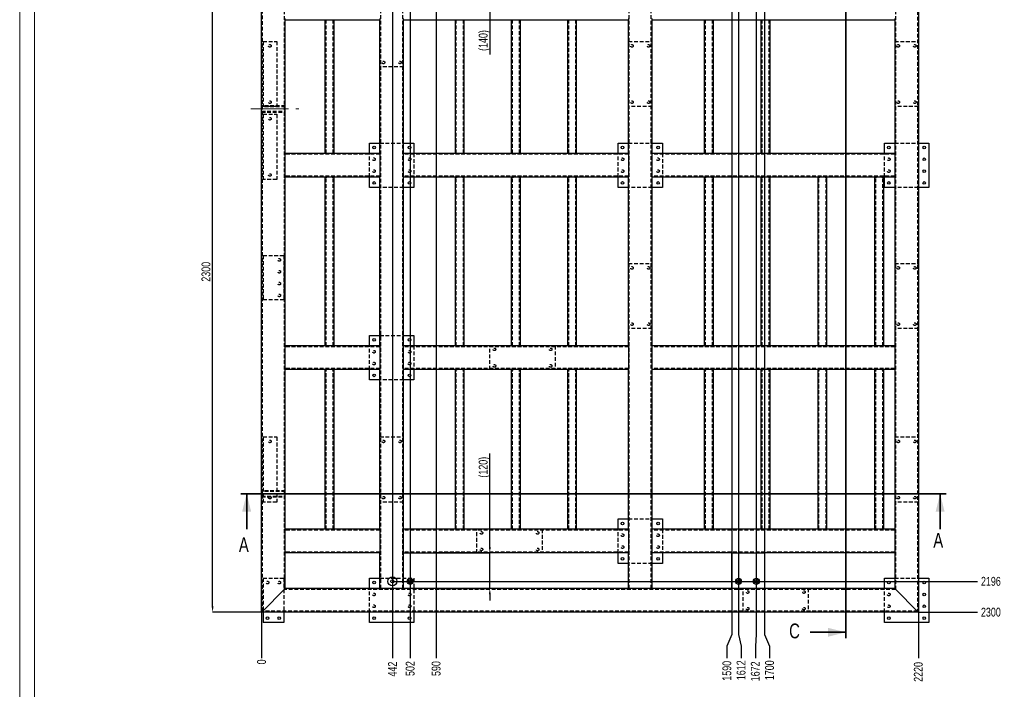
# Model space of a CAD drawing. Header units: millimetres. Extents: x 0 to 841, y 0 to 594.
# Tile 5 of 22: x 0 to 333, y 235 to 461. Entities that reach past the tile are written whole.
import ezdxf

# ---------------------------------------------------------------- set-up
doc = ezdxf.new("R2010")
doc.units = ezdxf.units.MM
doc.header["$PDSIZE"] = -1
doc.linetypes.add('CENTERX2', pattern=[20.32, 12.7, -2.54, 2.54, -2.54])
doc.linetypes.add('HIDDEN', pattern=[1.905, 1.27, -0.635])
for name, color, linetype in [('COTES', 1, 'Continuous'), ('TRAIT-MIXTES', 3, 'CENTERX2'), ('TRAIT-TIRET', 2, 'HIDDEN')]:
    doc.layers.add(name, color=color, linetype=linetype)
doc.layers.add('TRAIT-FORT', color=4, linetype='Continuous', lineweight=25)
doc.styles.add('SLDTEXTSTYLE0', font='TXT', dxfattribs={"width": 0.75})
doc.dimstyles.new('SLDDIMSTYLE0', dxfattribs={"dimtxt": 3, "dimasz": 0.333333, "dimexe": 0, "dimexo": 0.0625, "dimgap": 0.75, "dimtad": 0, "dimtih": 1, "dimtoh": 1, "dimdec": 0, "dimlfac": 10, "dimrnd": 1e-09, "dimdsep": 46, "dimtxsty": 'SLDTEXTSTYLE0', "dimblk1": 'ORIGIN', "dimblk2": 'ORIGIN', "dimsah": 1, "dimcen": 0.09, "dimadec": 0, "dimazin": 2, "dimtfac": 1, "dimtdec": 0, "dimtofl": 0, "dimtmove": 0, "dimatfit": 3, "dimldrblk": 'ORIGIN', "dimfxl": 1, "dimfrac": 2, "dimtolj": 1, "dimtzin": 12, "dimarcsym": 0})
doc.dimstyles.new('SLDDIMSTYLE1', dxfattribs={"dimtxt": 3, "dimasz": 2, "dimexe": 0, "dimexo": 0.0625, "dimgap": 0.75, "dimtad": 0, "dimtih": 1, "dimtoh": 1, "dimdec": 0, "dimlfac": 10, "dimrnd": 1e-09, "dimzin": 12, "dimdsep": 46, "dimtxsty": 'SLDTEXTSTYLE0', "dimsah": 1, "dimcen": 0.09, "dimadec": 0, "dimazin": 3, "dimtfac": 1, "dimtdec": 0, "dimtofl": 0, "dimtmove": 0, "dimatfit": 3, "dimfxl": 1, "dimfrac": 2, "dimtolj": 1, "dimtzin": 12, "dimarcsym": 0})
doc.dimstyles.new('SLDDIMSTYLE2', dxfattribs={"dimtxt": 3, "dimasz": 2, "dimexe": 0, "dimexo": 0.0625, "dimgap": 0.75, "dimtad": 1, "dimdec": 0, "dimlfac": 10, "dimrnd": 1e-09, "dimzin": 12, "dimdsep": 46, "dimtxsty": 'SLDTEXTSTYLE0', "dimsah": 1, "dimcen": 0.09, "dimadec": 0, "dimazin": 3, "dimtfac": 1, "dimtdec": 0, "dimtofl": 0, "dimtmove": 0, "dimatfit": 3, "dimfxl": 1, "dimfrac": 2, "dimtolj": 1, "dimtzin": 12, "dimarcsym": 0})
doc.dimstyles.new('SLDDIMSTYLE3', dxfattribs={"dimtxt": 3, "dimasz": 2, "dimexe": 0, "dimexo": 0.0625, "dimgap": 0.75, "dimtad": 1, "dimdec": 0, "dimlfac": 10, "dimrnd": 1e-09, "dimzin": 12, "dimdsep": 46, "dimtxsty": 'SLDTEXTSTYLE0', "dimsah": 1, "dimcen": 0.09, "dimadec": 0, "dimazin": 3, "dimtfac": 1, "dimtdec": 0, "dimtmove": 0, "dimatfit": 0, "dimfxl": 1, "dimfrac": 2, "dimtolj": 1, "dimtzin": 12, "dimarcsym": 0})

# ---------------------------------------------------------------- blocks, each defined once
blk = doc.blocks.new('_D_2')
at = {"layer": 'COTES', "color": 0, "lineweight": -2, "transparency": 16777216}
blk.add_line((126.04, 271.51), (323.77, 271.51), dxfattribs=at)
at = {"layer": 'Defpoints', "color": 0, "transparency": 16777216}
for p in [(303.76, 491.1), (125.98, 271.51), (323.77, 271.51)]:
    blk.add_point(p, dxfattribs=at)
at = {"layer": 'COTES', "color": 0, "transparency": 16777216, "insert": (328.27, 271.51), "char_height": 3, "attachment_point": 5, "style": 'SLDTEXTSTYLE0'}
blk.add_mtext('\\A1;2196', dxfattribs=at)
blk = doc.blocks.new('_D_3')
at = {"layer": 'COTES', "color": 0, "lineweight": -2, "transparency": 16777216}
blk.add_line((303.82, 261.1), (323.77, 261.1), dxfattribs=at)
at = {"layer": 'Defpoints', "color": 0, "transparency": 16777216}
for p in [(303.76, 491.1), (303.76, 261.1), (323.77, 261.1)]:
    blk.add_point(p, dxfattribs=at)
at = {"layer": 'COTES', "color": 0, "transparency": 16777216, "insert": (328.27, 261.1), "char_height": 3, "attachment_point": 5, "style": 'SLDTEXTSTYLE0'}
blk.add_mtext('\\A1;2300', dxfattribs=at)
blk = doc.blocks.new('_D_4')
at = {"layer": 'COTES', "color": 0, "lineweight": -2, "transparency": 16777216}
blk.add_line((81.76, 261.04), (81.76, 245.62), dxfattribs=at)
at = {"layer": 'Defpoints', "color": 0, "transparency": 16777216}
for p in [(81.76, 261.1), (81.76, 261.1), (81.76, 245.62)]:
    blk.add_point(p, dxfattribs=at)
at = {"layer": 'COTES', "color": 0, "transparency": 16777216, "insert": (81.76, 244.31), "char_height": 3, "attachment_point": 5, "rotation": 90, "style": 'SLDTEXTSTYLE0'}
blk.add_mtext('\\A1;0', dxfattribs=at)
blk = doc.blocks.new('_Origin')
at = {"color": 0, "linetype": 'ByBlock', "lineweight": -2}
blk.add_line((0, 0), (-1, 0), dxfattribs=at)
blk.add_circle((0, 0), 0.5, dxfattribs=at)
blk = doc.blocks.new('_D_5')
at = {"layer": 'COTES', "color": 0, "lineweight": -2, "transparency": 16777216}
blk.add_line((125.98, 480.85), (125.98, 245.62), dxfattribs=at)
at = {"layer": 'Defpoints', "color": 0, "transparency": 16777216}
for p in [(125.98, 480.91), (81.76, 261.1), (125.98, 245.62)]:
    blk.add_point(p, dxfattribs=at)
at = {"layer": 'COTES', "color": 0, "transparency": 16777216, "insert": (125.98, 241.87), "char_height": 3, "attachment_point": 5, "rotation": 90, "style": 'SLDTEXTSTYLE0'}
blk.add_mtext('\\A1;442', dxfattribs=at)
blk = doc.blocks.new('_D_6')
at = {"layer": 'COTES', "color": 0, "lineweight": -2, "transparency": 16777216}
blk.add_line((131.98, 480.85), (131.98, 245.62), dxfattribs=at)
at = {"layer": 'Defpoints', "color": 0, "transparency": 16777216}
for p in [(131.98, 480.91), (81.76, 261.1), (131.98, 245.62)]:
    blk.add_point(p, dxfattribs=at)
at = {"layer": 'COTES', "color": 0, "transparency": 16777216, "insert": (131.98, 242.06), "char_height": 3, "attachment_point": 5, "rotation": 90, "style": 'SLDTEXTSTYLE0'}
blk.add_mtext('\\A1;502', dxfattribs=at)
blk = doc.blocks.new('_D_7')
at = {"layer": 'COTES', "color": 0, "lineweight": -2, "transparency": 16777216}
blk.add_line((140.76, 469.04), (140.76, 245.62), dxfattribs=at)
at = {"layer": 'Defpoints', "color": 0, "transparency": 16777216}
for p in [(140.76, 469.1), (81.76, 261.1), (140.76, 245.62)]:
    blk.add_point(p, dxfattribs=at)
at = {"layer": 'COTES', "color": 0, "transparency": 16777216, "insert": (140.76, 242.06), "char_height": 3, "attachment_point": 5, "rotation": 90, "style": 'SLDTEXTSTYLE0'}
blk.add_mtext('\\A1;590', dxfattribs=at)
blk = doc.blocks.new('_D_8')
at = {"layer": 'COTES', "color": 0, "lineweight": -2, "transparency": 16777216}
for p, q in [((240.76, 469.04), (240.76, 253.62)), ((240.76, 253.62), (239.04, 249.62)), ((239.04, 249.62), (239.04, 245.62))]:
    blk.add_line(p, q, dxfattribs=at)
at = {"layer": 'Defpoints', "color": 0, "transparency": 16777216}
for p in [(240.76, 469.1), (81.76, 261.1), (239.04, 245.62)]:
    blk.add_point(p, dxfattribs=at)
at = {"layer": 'COTES', "color": 0, "transparency": 16777216, "insert": (239.04, 241.31), "char_height": 3, "attachment_point": 5, "rotation": 90, "style": 'SLDTEXTSTYLE0'}
blk.add_mtext('\\A1;1590', dxfattribs=at)
blk = doc.blocks.new('_D_9')
at = {"layer": 'COTES', "color": 0, "lineweight": -2, "transparency": 16777216}
for p, q in [((242.98, 480.85), (242.98, 253.62)), ((242.98, 253.62), (243.85, 249.62)), ((243.85, 249.62), (243.85, 245.62))]:
    blk.add_line(p, q, dxfattribs=at)
at = {"layer": 'Defpoints', "color": 0, "transparency": 16777216}
for p in [(242.98, 480.91), (81.76, 261.1), (243.85, 245.62)]:
    blk.add_point(p, dxfattribs=at)
at = {"layer": 'COTES', "color": 0, "transparency": 16777216, "insert": (243.85, 241.49), "char_height": 3, "attachment_point": 5, "rotation": 90, "style": 'SLDTEXTSTYLE0'}
blk.add_mtext('\\A1;1612', dxfattribs=at)
blk = doc.blocks.new('_D_10')
at = {"layer": 'COTES', "color": 0, "lineweight": -2, "transparency": 16777216}
for p, q in [((248.98, 480.85), (248.98, 253.62)), ((248.98, 253.62), (248.66, 249.62)), ((248.66, 249.62), (248.66, 245.62))]:
    blk.add_line(p, q, dxfattribs=at)
at = {"layer": 'Defpoints', "color": 0, "transparency": 16777216}
for p in [(248.98, 480.91), (81.76, 261.1), (248.66, 245.62)]:
    blk.add_point(p, dxfattribs=at)
at = {"layer": 'COTES', "color": 0, "transparency": 16777216, "insert": (248.66, 241.12), "char_height": 3, "attachment_point": 5, "rotation": 90, "style": 'SLDTEXTSTYLE0'}
blk.add_mtext('\\A1;1672', dxfattribs=at)
blk = doc.blocks.new('_D_11')
at = {"layer": 'COTES', "color": 0, "lineweight": -2, "transparency": 16777216}
for p, q in [((251.76, 469.04), (251.76, 253.62)), ((251.76, 253.62), (253.47, 249.62)), ((253.47, 249.62), (253.47, 245.62))]:
    blk.add_line(p, q, dxfattribs=at)
at = {"layer": 'Defpoints', "color": 0, "transparency": 16777216}
for p in [(251.76, 469.1), (81.76, 261.1), (253.47, 245.62)]:
    blk.add_point(p, dxfattribs=at)
at = {"layer": 'COTES', "color": 0, "transparency": 16777216, "insert": (253.47, 241.49), "char_height": 3, "attachment_point": 5, "rotation": 90, "style": 'SLDTEXTSTYLE0'}
blk.add_mtext('\\A1;1700', dxfattribs=at)
blk = doc.blocks.new('_D_12')
at = {"layer": 'COTES', "color": 0, "lineweight": -2, "transparency": 16777216}
blk.add_line((303.76, 261.04), (303.76, 245.62), dxfattribs=at)
at = {"layer": 'Defpoints', "color": 0, "transparency": 16777216}
for p in [(81.76, 261.1), (303.76, 261.1), (303.76, 245.62)]:
    blk.add_point(p, dxfattribs=at)
at = {"layer": 'COTES', "color": 0, "transparency": 16777216, "insert": (303.76, 240.93), "char_height": 3, "attachment_point": 5, "rotation": 90, "style": 'SLDTEXTSTYLE0'}
blk.add_mtext('\\A1;2220', dxfattribs=at)
blk = doc.blocks.new('_D_13')
at = {"layer": 'COTES', "color": 0, "lineweight": -2, "transparency": 16777216}
for p, q in [((81.7, 491.1), (65.2, 491.1)), ((65.2, 263.1), (65.2, 489.1)), ((81.7, 261.1), (65.2, 261.1))]:
    blk.add_line(p, q, dxfattribs=at)
at = {"layer": 'COTES', "color": 0, "transparency": 16777216}
for points in [[(64.87, 489.1), (65.54, 489.1), (65.2, 491.1)], [(64.87, 263.1), (65.54, 263.1), (65.2, 261.1)]]:
    blk.add_solid(points, dxfattribs=at)
at = {"layer": 'Defpoints', "color": 0, "transparency": 16777216}
for p in [(65.2, 491.1), (81.76, 491.1), (81.76, 261.1)]:
    blk.add_point(p, dxfattribs=at)
at = {"layer": 'COTES', "color": 0, "transparency": 16777216, "insert": (61.45, 376.1), "char_height": 3, "attachment_point": 2, "rotation": 90, "style": 'SLDTEXTSTYLE0'}
blk.add_mtext('\\A1;2300', dxfattribs=at)
blk = doc.blocks.new('_D_15')
at = {"layer": 'COTES', "color": 0, "lineweight": -2, "transparency": 16777216}
for p, q in [((158.9, 485.1), (158.9, 487.1)), ((140.82, 483.1), (158.9, 483.1)), ((158.9, 483.1), (158.9, 469.1)), ((140.82, 469.1), (158.9, 469.1)), ((158.9, 467.1), (158.9, 449.53))]:
    blk.add_line(p, q, dxfattribs=at)
at = {"layer": 'COTES', "color": 0, "transparency": 16777216}
for points in [[(158.57, 485.1), (159.24, 485.1), (158.9, 483.1)], [(158.57, 467.1), (159.24, 467.1), (158.9, 469.1)]]:
    blk.add_solid(points, dxfattribs=at)
at = {"layer": 'Defpoints', "color": 0, "transparency": 16777216}
for p in [(140.76, 483.1), (140.76, 469.1), (158.9, 469.1)]:
    blk.add_point(p, dxfattribs=at)
at = {"layer": 'COTES', "color": 0, "transparency": 16777216, "insert": (155.15, 454.22), "char_height": 3, "attachment_point": 2, "rotation": 90, "style": 'SLDTEXTSTYLE0'}
blk.add_mtext('\\A1;(140)', dxfattribs=at)
blk = doc.blocks.new('_D_16')
at = {"layer": 'COTES', "color": 0, "lineweight": -2, "transparency": 16777216}
for p, q in [((158.9, 283.1), (158.9, 314.76)), ((140.82, 281.1), (158.9, 281.1)), ((158.9, 269.1), (158.9, 281.1)), ((140.82, 269.1), (158.9, 269.1)), ((158.9, 267.1), (158.9, 265.1))]:
    blk.add_line(p, q, dxfattribs=at)
at = {"layer": 'COTES', "color": 0, "transparency": 16777216}
for points in [[(158.57, 283.1), (159.24, 283.1), (158.9, 281.1)], [(158.57, 267.1), (159.24, 267.1), (158.9, 269.1)]]:
    blk.add_solid(points, dxfattribs=at)
at = {"layer": 'Defpoints', "color": 0, "transparency": 16777216}
for p in [(140.76, 281.1), (140.76, 269.1), (158.9, 269.1)]:
    blk.add_point(p, dxfattribs=at)
at = {"layer": 'COTES', "color": 0, "transparency": 16777216, "insert": (155.15, 310.08), "char_height": 3, "attachment_point": 2, "rotation": 90, "style": 'SLDTEXTSTYLE0'}
blk.add_mtext('\\A1;(120)', dxfattribs=at)

msp = doc.modelspace()

# ---------------------------------------------------------------- linework, layer by layer
at = {"lineweight": 18}
for p, q in [((0, 594), (0, 0)), ((5, 589), (5, 5))]:
    msp.add_line(p, q, dxfattribs=at)
at = {"lineweight": 35}
for p, q in [((279.24, 499.04), (279.24, 252.32)), ((313.12, 301.1), (74.72, 301.1)), ((76.72, 289.1), (76.72, 301.1)), ((311.12, 289.1), (311.12, 301.1)), ((267.24, 254.32), (279.24, 254.32))]:
    msp.add_line(p, q, dxfattribs=at)
for points in [[(76.72, 301.1), (75.22, 295.1), (78.22, 295.1)], [(311.12, 301.1), (309.62, 295.1), (312.62, 295.1)], [(279.24, 254.32), (273.24, 255.82), (273.24, 252.82)]]:
    msp.add_solid(points, dxfattribs=at)
at = {"layer": 'TRAIT-FORT', "lineweight": 25}
for p, q in [((81.76, 261.1), (81.76, 491.1)), ((303.76, 491.1), (303.76, 261.1)), ((89.76, 461.1), (89.76, 461.7)), ((89.76, 416.1), (89.76, 461.1)), ((103.26, 461.1), (89.76, 461.1)), ((103.26, 416.1), (103.26, 461.1)), ((103.86, 461.1), (103.26, 461.1)), ((105.66, 461.1), (103.86, 461.1)), ((106.26, 461.1), (105.66, 461.1)), ((106.26, 416.1), (106.26, 461.1)), ((121.76, 461.1), (106.26, 461.1)), ((121.76, 461.7), (121.76, 461.1)), ((121.76, 416.1), (121.76, 461.1)), ((129.76, 461.1), (129.76, 461.7)), ((129.76, 416.1), (129.76, 461.1)), ((147.26, 461.1), (129.76, 461.1)), ((147.26, 416.1), (147.26, 461.1)), ((147.86, 461.1), (147.26, 461.1)), ((149.66, 461.1), (147.86, 461.1)), ((150.26, 461.1), (149.66, 461.1)), ((150.26, 416.1), (150.26, 461.1)), ((166.26, 461.1), (150.26, 461.1)), ((166.26, 416.1), (166.26, 461.1)), ((166.86, 461.1), (166.26, 461.1)), ((168.66, 461.1), (166.86, 461.1)), ((169.26, 461.1), (168.66, 461.1)), ((169.26, 416.1), (169.26, 461.1)), ((185.26, 461.1), (169.26, 461.1)), ((185.26, 416.1), (185.26, 461.1)), ((185.86, 461.1), (185.26, 461.1)), ((187.66, 461.1), (185.86, 461.1)), ((188.26, 461.1), (187.66, 461.1)), ((188.26, 416.1), (188.26, 461.1)), ((205.76, 461.1), (188.26, 461.1)), ((205.76, 461.7), (205.76, 461.1)), ((205.76, 416.1), (205.76, 461.1)), ((213.76, 461.1), (213.76, 461.7)), ((231.46, 461.1), (213.76, 461.1)), ((213.76, 416.1), (213.76, 461.1)), ((231.46, 416.1), (231.46, 461.1)), ((232.06, 461.1), (231.46, 461.1)), ((233.86, 461.1), (232.06, 461.1)), ((234.46, 461.1), (233.86, 461.1)), ((234.46, 416.1), (234.46, 461.1)), ((250.66, 461.1), (234.46, 461.1)), ((250.66, 416.1), (250.66, 461.1)), ((251.26, 461.1), (250.66, 461.1)), ((253.06, 461.1), (251.26, 461.1)), ((253.66, 461.1), (253.06, 461.1)), ((253.66, 416.1), (253.66, 461.1)), ((295.76, 461.1), (253.66, 461.1)), ((295.76, 461.7), (295.76, 461.1)), ((295.76, 461.1), (295.76, 416.1)), ((118.26, 416.1), (118.26, 419.6)), ((118.26, 419.6), (121.76, 419.6)), ((129.76, 419.6), (133.26, 419.6)), ((133.26, 419.6), (133.26, 416.1)), ((202.26, 416.1), (202.26, 419.6)), ((202.26, 419.6), (205.76, 419.6)), ((213.76, 419.6), (217.26, 419.6)), ((217.26, 419.6), (217.26, 416.1)), ((292.26, 419.6), (295.76, 419.6)), ((292.26, 416.1), (292.26, 419.6)), ((303.76, 419.6), (307.26, 419.6)), ((307.26, 419.6), (307.26, 404.6)), ((89.76, 415.5), (89.76, 416.1)), ((103.26, 416.1), (89.76, 416.1)), ((103.86, 416.1), (103.26, 416.1)), ((105.66, 416.1), (103.86, 416.1)), ((106.26, 416.1), (105.66, 416.1)), ((121.76, 416.1), (106.26, 416.1)), ((121.76, 416.1), (121.76, 415.5)), ((129.76, 415.5), (129.76, 416.1)), ((147.26, 416.1), (129.76, 416.1)), ((147.86, 416.1), (147.26, 416.1)), ((149.66, 416.1), (147.86, 416.1)), ((150.26, 416.1), (149.66, 416.1)), ((166.26, 416.1), (150.26, 416.1)), ((166.86, 416.1), (166.26, 416.1)), ((168.66, 416.1), (166.86, 416.1)), ((169.26, 416.1), (168.66, 416.1)), ((185.26, 416.1), (169.26, 416.1)), ((185.86, 416.1), (185.26, 416.1)), ((187.66, 416.1), (185.86, 416.1)), ((188.26, 416.1), (187.66, 416.1)), ((205.76, 416.1), (188.26, 416.1)), ((205.76, 416.1), (205.76, 415.5)), ((231.46, 416.1), (213.76, 416.1)), ((213.76, 415.5), (213.76, 416.1)), ((232.06, 416.1), (231.46, 416.1)), ((233.86, 416.1), (232.06, 416.1)), ((234.46, 416.1), (233.86, 416.1)), ((250.66, 416.1), (234.46, 416.1)), ((251.26, 416.1), (250.66, 416.1)), ((253.06, 416.1), (251.26, 416.1)), ((253.66, 416.1), (253.06, 416.1)), ((295.76, 416.1), (253.66, 416.1)), ((295.76, 416.1), (295.76, 415.5)), ((89.76, 408.7), (89.76, 415.5)), ((121.76, 415.5), (121.76, 408.7)), ((129.76, 408.7), (129.76, 415.5)), ((205.76, 415.5), (205.76, 408.7)), ((213.76, 408.7), (213.76, 415.5)), ((295.76, 415.5), (295.76, 408.7)), ((89.76, 408.1), (89.76, 408.7)), ((89.76, 351.1), (89.76, 408.1)), ((103.26, 408.1), (89.76, 408.1)), ((103.26, 351.1), (103.26, 408.1)), ((103.26, 408.1), (103.86, 408.1)), ((105.66, 408.1), (103.86, 408.1)), ((105.66, 408.1), (106.26, 408.1)), ((106.26, 351.1), (106.26, 408.1)), ((121.76, 408.1), (106.26, 408.1)), ((118.26, 404.6), (118.26, 408.1)), ((121.76, 408.7), (121.76, 408.1)), ((121.76, 351.1), (121.76, 408.1)), ((129.76, 408.1), (129.76, 408.7)), ((129.76, 351.1), (129.76, 408.1)), ((147.26, 408.1), (129.76, 408.1)), ((133.26, 408.1), (133.26, 404.6)), ((147.26, 351.1), (147.26, 408.1)), ((147.26, 408.1), (147.86, 408.1)), ((149.66, 408.1), (147.86, 408.1)), ((149.66, 408.1), (150.26, 408.1)), ((150.26, 351.1), (150.26, 408.1)), ((166.26, 408.1), (150.26, 408.1)), ((166.26, 351.1), (166.26, 408.1)), ((166.26, 408.1), (166.86, 408.1)), ((168.66, 408.1), (166.86, 408.1)), ((168.66, 408.1), (169.26, 408.1)), ((169.26, 351.1), (169.26, 408.1)), ((185.26, 408.1), (169.26, 408.1)), ((185.26, 351.1), (185.26, 408.1)), ((185.26, 408.1), (185.86, 408.1)), ((187.66, 408.1), (185.86, 408.1)), ((187.66, 408.1), (188.26, 408.1)), ((188.26, 351.1), (188.26, 408.1)), ((205.76, 408.1), (188.26, 408.1)), ((202.26, 404.6), (202.26, 408.1)), ((205.76, 408.7), (205.76, 408.1)), ((205.76, 351.1), (205.76, 408.1)), ((213.76, 408.1), (213.76, 408.7)), ((231.46, 408.1), (213.76, 408.1)), ((213.76, 351.1), (213.76, 408.1)), ((217.26, 408.1), (217.26, 404.6)), ((231.46, 351.1), (231.46, 408.1)), ((231.46, 408.1), (232.06, 408.1)), ((233.86, 408.1), (232.06, 408.1)), ((233.86, 408.1), (234.46, 408.1)), ((234.46, 351.1), (234.46, 408.1)), ((250.66, 408.1), (234.46, 408.1)), ((250.66, 351.1), (250.66, 408.1)), ((250.66, 408.1), (251.26, 408.1)), ((253.06, 408.1), (251.26, 408.1)), ((253.06, 408.1), (253.66, 408.1)), ((253.66, 351.1), (253.66, 408.1)), ((269.86, 408.1), (253.66, 408.1)), ((269.86, 351.1), (269.86, 408.1)), ((269.86, 408.1), (270.46, 408.1)), ((272.26, 408.1), (270.46, 408.1)), ((272.26, 408.1), (272.86, 408.1)), ((272.86, 351.1), (272.86, 408.1)), ((289.06, 408.1), (272.86, 408.1)), ((289.06, 351.1), (289.06, 408.1)), ((289.06, 408.1), (289.66, 408.1)), ((291.46, 408.1), (289.66, 408.1)), ((291.46, 408.1), (292.06, 408.1)), ((292.06, 351.1), (292.06, 408.1)), ((295.76, 408.1), (292.06, 408.1)), ((292.26, 404.6), (292.26, 408.1)), ((295.76, 408.7), (295.76, 408.1)), ((295.76, 408.1), (295.76, 351.1)), ((121.76, 404.6), (118.26, 404.6)), ((133.26, 404.6), (129.76, 404.6)), ((205.76, 404.6), (202.26, 404.6)), ((217.26, 404.6), (213.76, 404.6)), ((295.76, 404.6), (292.26, 404.6)), ((307.26, 404.6), (303.76, 404.6)), ((118.26, 354.6), (121.76, 354.6)), ((118.26, 351.1), (118.26, 354.6)), ((129.76, 354.6), (133.26, 354.6)), ((133.26, 354.6), (133.26, 351.1)), ((89.76, 350.5), (89.76, 351.1)), ((103.26, 351.1), (89.76, 351.1)), ((89.76, 343.7), (89.76, 350.5)), ((103.86, 351.1), (103.26, 351.1)), ((105.66, 351.1), (103.86, 351.1)), ((106.26, 351.1), (105.66, 351.1)), ((121.76, 351.1), (106.26, 351.1)), ((121.76, 351.1), (121.76, 350.5)), ((121.76, 350.5), (121.76, 343.7)), ((129.76, 350.5), (129.76, 351.1)), ((147.26, 351.1), (129.76, 351.1)), ((129.76, 343.7), (129.76, 350.5)), ((147.86, 351.1), (147.26, 351.1)), ((149.66, 351.1), (147.86, 351.1)), ((150.26, 351.1), (149.66, 351.1)), ((166.26, 351.1), (150.26, 351.1)), ((166.86, 351.1), (166.26, 351.1)), ((168.66, 351.1), (166.86, 351.1)), ((169.26, 351.1), (168.66, 351.1)), ((185.26, 351.1), (169.26, 351.1)), ((185.86, 351.1), (185.26, 351.1)), ((187.66, 351.1), (185.86, 351.1)), ((188.26, 351.1), (187.66, 351.1)), ((205.76, 351.1), (188.26, 351.1)), ((205.76, 351.1), (205.76, 350.5)), ((205.76, 350.5), (205.76, 343.7)), ((231.46, 351.1), (213.76, 351.1)), ((213.76, 350.5), (213.76, 351.1)), ((213.76, 343.7), (213.76, 350.5)), ((232.06, 351.1), (231.46, 351.1)), ((233.86, 351.1), (232.06, 351.1)), ((234.46, 351.1), (233.86, 351.1)), ((250.66, 351.1), (234.46, 351.1)), ((251.26, 351.1), (250.66, 351.1)), ((253.06, 351.1), (251.26, 351.1)), ((253.66, 351.1), (253.06, 351.1)), ((269.86, 351.1), (253.66, 351.1)), ((270.46, 351.1), (269.86, 351.1)), ((272.26, 351.1), (270.46, 351.1)), ((272.86, 351.1), (272.26, 351.1)), ((289.06, 351.1), (272.86, 351.1)), ((289.66, 351.1), (289.06, 351.1)), ((291.46, 351.1), (289.66, 351.1)), ((292.06, 351.1), (291.46, 351.1)), ((295.76, 351.1), (292.06, 351.1)), ((295.76, 351.1), (295.76, 350.5)), ((295.76, 350.5), (295.76, 343.7)), ((89.76, 343.1), (89.76, 343.7)), ((89.76, 289.1), (89.76, 343.1)), ((103.26, 343.1), (89.76, 343.1)), ((103.26, 289.1), (103.26, 343.1)), ((103.26, 343.1), (103.86, 343.1)), ((105.66, 343.1), (103.86, 343.1)), ((105.66, 343.1), (106.26, 343.1)), ((106.26, 289.1), (106.26, 343.1)), ((121.76, 343.1), (106.26, 343.1)), ((118.26, 339.6), (118.26, 343.1)), ((121.76, 343.7), (121.76, 343.1)), ((121.76, 289.1), (121.76, 343.1)), ((129.76, 343.1), (129.76, 343.7)), ((129.76, 289.1), (129.76, 343.1)), ((147.26, 343.1), (129.76, 343.1)), ((133.26, 343.1), (133.26, 339.6)), ((147.26, 289.1), (147.26, 343.1)), ((147.26, 343.1), (147.86, 343.1)), ((149.66, 343.1), (147.86, 343.1)), ((149.66, 343.1), (150.26, 343.1)), ((150.26, 289.1), (150.26, 343.1)), ((166.26, 343.1), (150.26, 343.1)), ((166.26, 289.1), (166.26, 343.1)), ((166.26, 343.1), (166.86, 343.1)), ((168.66, 343.1), (166.86, 343.1)), ((168.66, 343.1), (169.26, 343.1)), ((169.26, 289.1), (169.26, 343.1)), ((185.26, 343.1), (169.26, 343.1)), ((185.26, 289.1), (185.26, 343.1)), ((185.26, 343.1), (185.86, 343.1)), ((187.66, 343.1), (185.86, 343.1)), ((187.66, 343.1), (188.26, 343.1)), ((188.26, 289.1), (188.26, 343.1)), ((205.76, 343.1), (188.26, 343.1)), ((205.76, 343.7), (205.76, 343.1)), ((205.76, 289.1), (205.76, 343.1)), ((213.76, 343.1), (213.76, 343.7)), ((231.46, 343.1), (213.76, 343.1)), ((213.76, 289.1), (213.76, 343.1)), ((231.46, 289.1), (231.46, 343.1)), ((231.46, 343.1), (232.06, 343.1)), ((233.86, 343.1), (232.06, 343.1)), ((233.86, 343.1), (234.46, 343.1)), ((234.46, 289.1), (234.46, 343.1)), ((250.66, 343.1), (234.46, 343.1)), ((250.66, 289.1), (250.66, 343.1)), ((250.66, 343.1), (251.26, 343.1)), ((253.06, 343.1), (251.26, 343.1)), ((253.06, 343.1), (253.66, 343.1)), ((253.66, 289.1), (253.66, 343.1)), ((269.86, 343.1), (253.66, 343.1)), ((269.86, 289.1), (269.86, 343.1)), ((269.86, 343.1), (270.46, 343.1)), ((272.26, 343.1), (270.46, 343.1)), ((272.26, 343.1), (272.86, 343.1)), ((272.86, 289.1), (272.86, 343.1)), ((289.06, 343.1), (272.86, 343.1)), ((289.06, 289.1), (289.06, 343.1)), ((289.06, 343.1), (289.66, 343.1)), ((291.46, 343.1), (289.66, 343.1)), ((291.46, 343.1), (292.06, 343.1)), ((292.06, 289.1), (292.06, 343.1)), ((295.76, 343.1), (292.06, 343.1)), ((295.76, 343.7), (295.76, 343.1)), ((295.76, 343.1), (295.76, 289.1)), ((121.76, 339.6), (118.26, 339.6)), ((133.26, 339.6), (129.76, 339.6)), ((202.26, 289.1), (202.26, 292.6)), ((202.26, 292.6), (205.76, 292.6)), ((213.76, 292.6), (217.26, 292.6)), ((217.26, 292.6), (217.26, 289.1)), ((89.76, 288.5), (89.76, 289.1)), ((103.26, 289.1), (89.76, 289.1)), ((89.76, 281.7), (89.76, 288.5)), ((103.86, 289.1), (103.26, 289.1)), ((105.66, 289.1), (103.86, 289.1)), ((106.26, 289.1), (105.66, 289.1)), ((121.76, 289.1), (106.26, 289.1)), ((121.76, 289.1), (121.76, 288.5)), ((121.76, 288.5), (121.76, 281.7)), ((129.76, 288.5), (129.76, 289.1)), ((147.26, 289.1), (129.76, 289.1)), ((129.76, 281.7), (129.76, 288.5)), ((147.86, 289.1), (147.26, 289.1)), ((149.66, 289.1), (147.86, 289.1)), ((150.26, 289.1), (149.66, 289.1)), ((166.26, 289.1), (150.26, 289.1)), ((166.86, 289.1), (166.26, 289.1)), ((168.66, 289.1), (166.86, 289.1)), ((169.26, 289.1), (168.66, 289.1)), ((185.26, 289.1), (169.26, 289.1)), ((185.86, 289.1), (185.26, 289.1)), ((187.66, 289.1), (185.86, 289.1)), ((188.26, 289.1), (187.66, 289.1)), ((205.76, 289.1), (188.26, 289.1)), ((205.76, 289.1), (205.76, 288.5)), ((205.76, 288.5), (205.76, 281.7)), ((231.46, 289.1), (213.76, 289.1)), ((213.76, 288.5), (213.76, 289.1)), ((213.76, 281.7), (213.76, 288.5)), ((232.06, 289.1), (231.46, 289.1)), ((233.86, 289.1), (232.06, 289.1)), ((234.46, 289.1), (233.86, 289.1)), ((250.66, 289.1), (234.46, 289.1)), ((251.26, 289.1), (250.66, 289.1)), ((253.06, 289.1), (251.26, 289.1)), ((253.66, 289.1), (253.06, 289.1)), ((269.86, 289.1), (253.66, 289.1)), ((270.46, 289.1), (269.86, 289.1)), ((272.26, 289.1), (270.46, 289.1)), ((272.86, 289.1), (272.26, 289.1)), ((289.06, 289.1), (272.86, 289.1)), ((289.66, 289.1), (289.06, 289.1)), ((291.46, 289.1), (289.66, 289.1)), ((292.06, 289.1), (291.46, 289.1)), ((295.76, 289.1), (292.06, 289.1)), ((295.76, 289.1), (295.76, 288.5)), ((295.76, 288.5), (295.76, 281.7)), ((89.76, 281.1), (89.76, 281.7)), ((89.76, 269.1), (89.76, 281.1)), ((121.76, 281.1), (89.76, 281.1)), ((121.76, 281.7), (121.76, 281.1)), ((121.76, 269.1), (121.76, 281.1)), ((129.76, 281.1), (129.76, 281.7)), ((129.76, 269.1), (129.76, 281.1)), ((129.76, 281.1), (140.76, 281.1)), ((140.76, 281.1), (140.76, 269.1)), ((205.76, 281.1), (140.76, 281.1)), ((202.26, 277.6), (202.26, 281.1)), ((205.76, 281.7), (205.76, 281.1)), ((205.76, 269.1), (205.76, 281.1)), ((213.76, 281.1), (213.76, 281.7)), ((240.76, 281.1), (213.76, 281.1)), ((213.76, 269.1), (213.76, 281.1)), ((217.26, 281.1), (217.26, 277.6)), ((240.76, 269.1), (240.76, 281.1)), ((240.76, 281.1), (251.76, 281.1)), ((251.76, 281.1), (251.76, 269.1)), ((295.76, 281.1), (251.76, 281.1)), ((295.76, 281.7), (295.76, 281.1)), ((295.76, 281.1), (295.76, 269.1)), ((205.76, 277.6), (202.26, 277.6)), ((217.26, 277.6), (213.76, 277.6)), ((118.26, 269.1), (118.26, 272.6)), ((118.26, 272.6), (121.76, 272.6)), ((292.26, 269.1), (292.26, 272.6)), ((292.26, 272.6), (295.76, 272.6)), ((303.76, 272.6), (307.26, 272.6)), ((307.26, 272.6), (307.26, 257.6)), ((89.16, 268.5), (82.36, 261.7)), ((89.76, 269.1), (89.16, 268.5)), ((89.16, 268.5), (89.76, 269.1)), ((121.76, 269.1), (89.76, 269.1)), ((122.36, 269.1), (121.76, 269.1)), ((129.16, 269.1), (122.36, 269.1)), ((129.76, 269.1), (129.16, 269.1)), ((140.76, 269.1), (129.76, 269.1)), ((205.76, 269.1), (140.76, 269.1)), ((206.36, 269.1), (205.76, 269.1)), ((213.16, 269.1), (206.36, 269.1)), ((213.76, 269.1), (213.16, 269.1)), ((240.76, 269.1), (213.76, 269.1)), ((251.76, 269.1), (240.76, 269.1)), ((295.76, 269.1), (251.76, 269.1)), ((296.36, 268.5), (295.76, 269.1)), ((296.36, 268.5), (295.76, 269.1)), ((303.16, 261.7), (296.36, 268.5)), ((82.36, 261.7), (81.76, 261.1)), ((81.76, 261.1), (82.36, 261.7)), ((303.76, 261.1), (81.76, 261.1)), ((82.26, 261.1), (82.26, 257.6)), ((89.26, 261.1), (89.26, 257.6)), ((118.26, 257.6), (118.26, 261.1)), ((133.26, 261.1), (133.26, 257.6)), ((292.26, 257.6), (292.26, 261.1)), ((303.76, 261.1), (303.16, 261.7)), ((303.76, 261.1), (303.16, 261.7)), ((89.26, 257.6), (82.26, 257.6)), ((133.26, 257.6), (118.26, 257.6)), ((307.26, 257.6), (292.26, 257.6))]:
    msp.add_line(p, q, dxfattribs=at)
for centre, radius in [((119.76, 418.1), 0.45), ((131.76, 418.1), 0.45), ((203.76, 418.1), 0.45), ((215.76, 418.1), 0.45), ((293.76, 418.1), 0.45), ((305.76, 418.1), 0.45), ((305.76, 414.1), 0.45), ((305.76, 410.1), 0.45), ((119.76, 406.1), 0.45), ((131.76, 406.1), 0.45), ((203.76, 406.1), 0.45), ((215.76, 406.1), 0.45), ((293.76, 406.1), 0.45), ((305.76, 406.1), 0.45), ((119.76, 353.1), 0.45), ((131.76, 353.1), 0.45), ((119.76, 341.1), 0.45), ((131.76, 341.1), 0.45), ((203.76, 291.1), 0.45), ((215.76, 291.1), 0.45), ((203.76, 279.1), 0.45), ((215.76, 279.1), 0.45), ((125.98, 271.51), 1.5), ((119.76, 271.1), 0.45), ((125.98, 271.51), 0.525), ((131.98, 271.51), 1), ((131.76, 271.1), 0.45), ((131.98, 271.51), 0.51), ((242.98, 271.51), 1), ((242.98, 271.51), 0.51), ((248.98, 271.51), 1), ((248.98, 271.51), 0.51), ((293.76, 271.1), 0.45), ((305.76, 271.1), 0.45), ((305.76, 267.1), 0.45), ((305.76, 263.1), 0.45), ((83.76, 259.1), 0.45), ((87.76, 259.1), 0.45), ((119.76, 259.1), 0.45), ((131.76, 259.1), 0.45), ((293.76, 259.1), 0.45), ((305.76, 259.1), 0.45)]:
    msp.add_circle(centre, radius, dxfattribs=at)
at = {"layer": 'TRAIT-MIXTES', "lineweight": 18}
msp.add_line((78.11, 431.1), (94.36, 431.1), dxfattribs=at)
at = {"layer": 'TRAIT-TIRET'}
for p, q in [((82.06, 261.4), (82.06, 490.8)), ((303.46, 490.8), (303.46, 261.4)), ((89.46, 268.8), (89.46, 483.4)), ((122.06, 269.1), (122.06, 483.1)), ((129.46, 269.1), (129.46, 483.1)), ((206.06, 269.1), (206.06, 483.1)), ((213.46, 269.1), (213.46, 483.1)), ((296.06, 483.4), (296.06, 268.8)), ((103.56, 416.1), (103.56, 461.1)), ((105.96, 416.1), (105.96, 461.1)), ((147.56, 416.1), (147.56, 461.1)), ((149.96, 416.1), (149.96, 461.1)), ((166.56, 416.1), (166.56, 461.1)), ((168.96, 416.1), (168.96, 461.1)), ((185.56, 416.1), (185.56, 461.1)), ((187.96, 416.1), (187.96, 461.1)), ((231.76, 416.1), (231.76, 461.1)), ((234.16, 416.1), (234.16, 461.1)), ((250.96, 416.1), (250.96, 461.1)), ((253.36, 416.1), (253.36, 461.1)), ((82.26, 453.9), (82.26, 431.9)), ((82.26, 453.9), (86.86, 453.9)), ((86.86, 453.9), (86.86, 431.9)), ((205.76, 453.9), (213.76, 453.9)), ((295.76, 453.9), (303.76, 453.9)), ((129.76, 445.3), (121.76, 445.3)), ((89.76, 432.15), (81.76, 432.15)), ((82.06, 432.15), (81.76, 432.15)), ((89.76, 431.85), (81.76, 431.85)), ((81.76, 430.35), (89.76, 430.35)), ((81.76, 430.05), (89.76, 430.05)), ((81.76, 430.05), (82.06, 430.05)), ((86.86, 431.9), (82.26, 431.9)), ((89.76, 432.15), (89.46, 432.15)), ((89.46, 430.05), (89.76, 430.05)), ((213.76, 431.9), (205.76, 431.9)), ((303.76, 431.9), (295.76, 431.9)), ((82.26, 429.3), (82.26, 407.3)), ((82.26, 429.3), (86.86, 429.3)), ((86.86, 429.3), (86.86, 407.3)), ((121.76, 419.6), (129.76, 419.6)), ((205.76, 419.6), (213.76, 419.6)), ((295.76, 419.6), (303.76, 419.6)), ((118.26, 408.1), (118.26, 416.1)), ((133.26, 416.1), (133.26, 408.1)), ((202.26, 408.1), (202.26, 416.1)), ((217.26, 416.1), (217.26, 408.1)), ((292.26, 408.1), (292.26, 416.1)), ((121.76, 415.8), (89.76, 415.8)), ((205.76, 415.8), (129.76, 415.8)), ((295.76, 415.8), (213.76, 415.8)), ((86.86, 407.3), (82.26, 407.3)), ((121.76, 408.4), (89.76, 408.4)), ((103.56, 351.1), (103.56, 408.1)), ((105.96, 351.1), (105.96, 408.1)), ((205.76, 408.4), (129.76, 408.4)), ((147.56, 351.1), (147.56, 408.1)), ((149.96, 351.1), (149.96, 408.1)), ((166.56, 351.1), (166.56, 408.1)), ((168.96, 351.1), (168.96, 408.1)), ((185.56, 351.1), (185.56, 408.1)), ((187.96, 351.1), (187.96, 408.1)), ((295.76, 408.4), (213.76, 408.4)), ((231.76, 351.1), (231.76, 408.1)), ((234.16, 351.1), (234.16, 408.1)), ((250.96, 351.1), (250.96, 408.1)), ((253.36, 351.1), (253.36, 408.1)), ((270.16, 351.1), (270.16, 408.1)), ((272.56, 351.1), (272.56, 408.1)), ((289.36, 351.1), (289.36, 408.1)), ((291.76, 351.1), (291.76, 408.1)), ((129.76, 404.6), (121.76, 404.6)), ((213.76, 404.6), (205.76, 404.6)), ((303.76, 404.6), (295.76, 404.6)), ((82.26, 381.6), (82.26, 366.6)), ((82.26, 381.6), (89.26, 381.6)), ((89.26, 381.6), (89.26, 366.6)), ((205.76, 378.9), (213.76, 378.9)), ((295.76, 378.9), (303.76, 378.9)), ((89.26, 366.6), (82.26, 366.6)), ((213.76, 356.9), (205.76, 356.9)), ((303.76, 356.9), (295.76, 356.9)), ((121.76, 354.6), (129.76, 354.6)), ((121.76, 350.8), (89.76, 350.8)), ((118.26, 343.1), (118.26, 351.1)), ((205.76, 350.8), (129.76, 350.8)), ((133.26, 351.1), (133.26, 343.1)), ((158.96, 343.1), (158.96, 351.1)), ((180.96, 351.1), (180.96, 343.1)), ((295.76, 350.8), (213.76, 350.8)), ((121.76, 343.4), (89.76, 343.4)), ((103.56, 289.1), (103.56, 343.1)), ((105.96, 289.1), (105.96, 343.1)), ((205.76, 343.4), (129.76, 343.4)), ((147.56, 289.1), (147.56, 343.1)), ((149.96, 289.1), (149.96, 343.1)), ((166.56, 289.1), (166.56, 343.1)), ((168.96, 289.1), (168.96, 343.1)), ((185.56, 289.1), (185.56, 343.1)), ((187.96, 289.1), (187.96, 343.1)), ((295.76, 343.4), (213.76, 343.4)), ((231.76, 289.1), (231.76, 343.1)), ((234.16, 289.1), (234.16, 343.1)), ((250.96, 289.1), (250.96, 343.1)), ((253.36, 289.1), (253.36, 343.1)), ((270.16, 289.1), (270.16, 343.1)), ((272.56, 289.1), (272.56, 343.1)), ((289.36, 289.1), (289.36, 343.1)), ((291.76, 289.1), (291.76, 343.1)), ((129.76, 339.6), (121.76, 339.6)), ((82.26, 320.3), (82.26, 298.3)), ((82.26, 320.3), (86.86, 320.3)), ((86.86, 320.3), (86.86, 298.3)), ((121.76, 320.3), (129.76, 320.3)), ((295.76, 320.3), (303.76, 320.3)), ((89.76, 302.15), (81.76, 302.15)), ((82.06, 302.15), (81.76, 302.15)), ((89.76, 301.85), (81.76, 301.85)), ((81.76, 300.35), (89.76, 300.35)), ((81.76, 300.05), (89.76, 300.05)), ((81.76, 300.05), (82.06, 300.05)), ((89.76, 302.15), (89.46, 302.15)), ((89.46, 300.05), (89.76, 300.05)), ((86.86, 298.3), (82.26, 298.3)), ((129.76, 298.3), (121.76, 298.3)), ((303.76, 298.3), (295.76, 298.3)), ((205.76, 292.6), (213.76, 292.6)), ((121.76, 288.8), (89.76, 288.8)), ((205.76, 288.8), (129.76, 288.8)), ((154.56, 281.1), (154.56, 289.1)), ((176.56, 289.1), (176.56, 281.1)), ((202.26, 281.1), (202.26, 289.1)), ((295.76, 288.8), (213.76, 288.8)), ((217.26, 289.1), (217.26, 281.1)), ((121.76, 281.4), (89.76, 281.4)), ((205.76, 281.4), (129.76, 281.4)), ((295.76, 281.4), (213.76, 281.4)), ((213.76, 277.6), (205.76, 277.6)), ((82.26, 272.6), (82.26, 261.1)), ((82.26, 272.6), (89.26, 272.6)), ((89.26, 272.6), (89.26, 261.1)), ((121.76, 272.6), (133.26, 272.6)), ((133.26, 272.6), (133.26, 261.1)), ((295.76, 272.6), (303.76, 272.6)), ((296.06, 268.8), (89.46, 268.8)), ((118.26, 261.1), (118.26, 269.1)), ((244.56, 261.1), (244.56, 269.1)), ((266.56, 269.1), (266.56, 261.1)), ((292.26, 261.1), (292.26, 269.1)), ((303.46, 261.4), (82.06, 261.4))]:
    msp.add_line(p, q, dxfattribs=at)
for centre, radius in [((84.56, 452.4), 0.44), ((206.96, 452.4), 0.44), ((212.56, 452.4), 0.44), ((296.96, 452.4), 0.44), ((302.56, 452.4), 0.44), ((122.96, 446.8), 0.44), ((128.56, 446.8), 0.44), ((84.56, 433.4), 0.44), ((206.96, 433.4), 0.44), ((212.56, 433.4), 0.44), ((296.96, 433.4), 0.44), ((302.56, 433.4), 0.44), ((84.56, 427.8), 0.44), ((119.76, 414.1), 0.45), ((131.76, 414.1), 0.45), ((203.76, 414.1), 0.45), ((215.76, 414.1), 0.45), ((293.76, 414.1), 0.45), ((119.76, 410.1), 0.45), ((131.76, 410.1), 0.45), ((203.76, 410.1), 0.45), ((215.76, 410.1), 0.45), ((293.76, 410.1), 0.45), ((84.56, 408.8), 0.44), ((87.76, 380.1), 0.45), ((87.76, 376.1), 0.45), ((206.96, 377.4), 0.44), ((212.56, 377.4), 0.44), ((296.96, 377.4), 0.44), ((302.56, 377.4), 0.44), ((87.76, 372.1), 0.45), ((87.76, 368.1), 0.45), ((206.96, 358.4), 0.44), ((212.56, 358.4), 0.44), ((296.96, 358.4), 0.44), ((302.56, 358.4), 0.44), ((119.76, 349.1), 0.45), ((131.76, 349.1), 0.45), ((160.46, 349.9), 0.44), ((179.46, 349.9), 0.44), ((119.76, 345.1), 0.45), ((131.76, 345.1), 0.45), ((160.46, 344.3), 0.44), ((179.46, 344.3), 0.44), ((84.56, 318.8), 0.44), ((122.96, 318.8), 0.44), ((128.56, 318.8), 0.44), ((296.96, 318.8), 0.44), ((302.56, 318.8), 0.44), ((84.56, 299.8), 0.44), ((122.96, 299.8), 0.44), ((128.56, 299.8), 0.44), ((296.96, 299.8), 0.44), ((302.56, 299.8), 0.44), ((156.06, 287.9), 0.44), ((175.06, 287.9), 0.44), ((203.76, 287.1), 0.45), ((215.76, 287.1), 0.45), ((203.76, 283.1), 0.45), ((215.76, 283.1), 0.45), ((156.06, 282.3), 0.44), ((175.06, 282.3), 0.44), ((83.76, 271.1), 0.45), ((87.76, 271.1), 0.45), ((131.98, 271.51), 0.8), ((242.98, 271.51), 0.8), ((248.98, 271.51), 0.8), ((119.76, 267.1), 0.45), ((131.76, 267.1), 0.45), ((246.06, 267.9), 0.44), ((265.06, 267.9), 0.44), ((293.76, 267.1), 0.45), ((119.76, 263.1), 0.45), ((131.76, 263.1), 0.45), ((293.76, 263.1), 0.45), ((246.06, 262.3), 0.44), ((265.06, 262.3), 0.44)]:
    msp.add_circle(centre, radius, dxfattribs=at)

# ---------------------------------------------------------------- texts
at = {"char_height": 5, "attachment_point": 1, "style": 'SLDTEXTSTYLE0'}
for s, insert in [('A', (74.09, 286.41)), ('A', (308.81, 287.89)), ('C', (260.09, 257.27))]:
    msp.add_mtext(s, dxfattribs=dict(at, insert=insert))

# ---------------------------------------------------------------- dimensions: what is measured, and where the dimension line sits
at = {"layer": 'COTES'}
dim = msp.add_linear_dim(base=(65.2, 491.1), p1=(81.76, 261.1), p2=(81.76, 491.1), angle=90, dimstyle='SLDDIMSTYLE2', dxfattribs=at)
dim.commit()
dim.dimension.update_dxf_attribs({"geometry": '_D_13', "text_midpoint": (65.2, 376.1), "dimtype": 160})
for feature_location, offset, dtype, origin, dimstyle, picture, middle in [((125.98, 271.51), (197.78, 0), 0, (303.76, 491.1), 'SLDDIMSTYLE1', '_D_2', (328.27, 271.51)), ((303.76, 261.1), (20.01, 0), 0, (303.76, 491.1), 'SLDDIMSTYLE1', '_D_3', (328.27, 261.1)), ((125.98, 480.91), (0, -235.29), 1, (81.76, 261.1), 'SLDDIMSTYLE1', '_D_5', (125.98, 241.87)), ((131.98, 480.91), (0, -235.29), 1, (81.76, 261.1), 'SLDDIMSTYLE1', '_D_6', (131.98, 242.06)), ((242.98, 480.91), (0.87, -235.29), 1, (81.76, 261.1), 'SLDDIMSTYLE1', '_D_9', (243.85, 241.49)), ((248.98, 480.91), (-0.32, -235.29), 1, (81.76, 261.1), 'SLDDIMSTYLE1', '_D_10', (248.66, 241.12)), ((140.76, 469.1), (0, -223.48), 1, (81.76, 261.1), 'SLDDIMSTYLE1', '_D_7', (140.76, 242.06)), ((240.76, 469.1), (-1.72, -223.48), 1, (81.76, 261.1), 'SLDDIMSTYLE1', '_D_8', (239.04, 241.31)), ((251.76, 469.1), (1.72, -223.48), 1, (81.76, 261.1), 'SLDDIMSTYLE1', '_D_11', (253.47, 241.49)), ((81.75975181, 261.10011786), (0, -15.48127183), 1, (81.75975181, 261.10011786), 'SLDDIMSTYLE0', '_D_4', (81.75975181, 244.30634604)), ((303.76, 261.1), (0, -15.48), 1, (81.76, 261.1), 'SLDDIMSTYLE1', '_D_12', (303.76, 240.93))]:
    dim = msp.add_ordinate_dim(feature_location=feature_location, offset=offset, dtype=dtype, origin=origin, dimstyle=dimstyle, dxfattribs=at)
    dim.commit()
    dim.dimension.update_dxf_attribs({"geometry": picture, "text_midpoint": middle})
for base, p1, p2, picture, middle in [((158.9, 469.1), (140.76, 483.1), (140.76, 469.1), '_D_15', (158.9, 454.22)), ((158.9, 269.1), (140.76, 281.1), (140.76, 269.1), '_D_16', (158.9, 310.08))]:
    dim = msp.add_linear_dim(base=base, p1=p1, p2=p2, angle=90, text='(<>)', dimstyle='SLDDIMSTYLE3', dxfattribs=at)
    dim.commit()
    dim.dimension.update_dxf_attribs({"geometry": picture, "text_midpoint": middle, "dimtype": 160})

doc.saveas('drawing.dxf')
